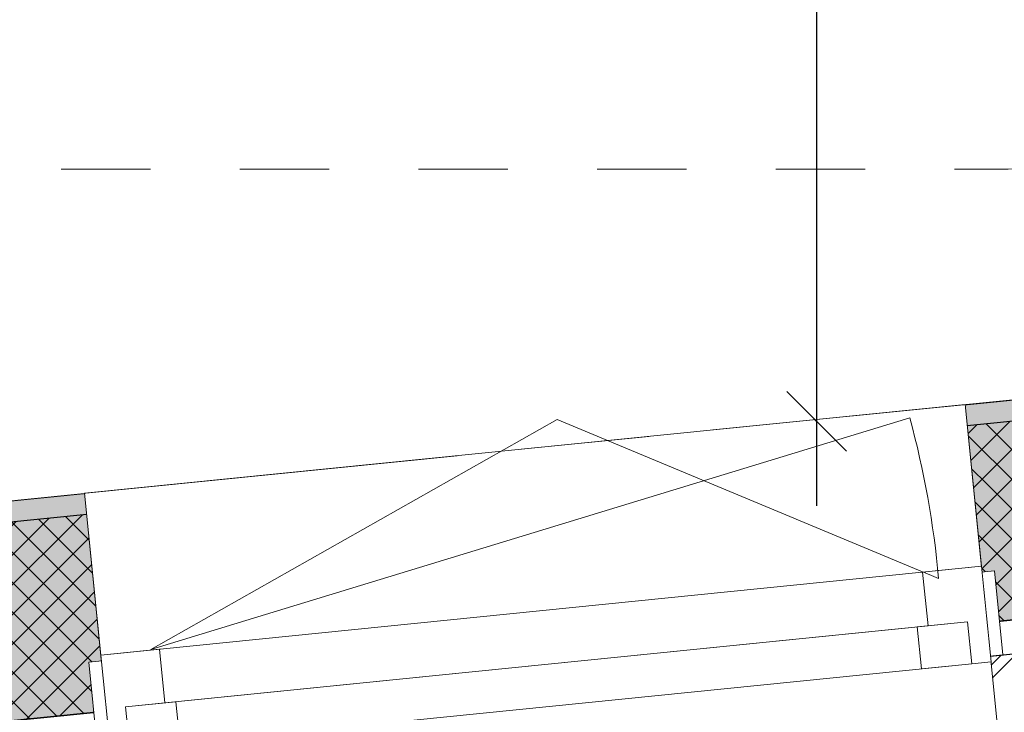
# Model space of a CAD drawing. Header units: millimetres. Extents: x -35957 to 57255, y -28270 to 35843.
# Tile 42 of 207: x 6743 to 7911, y -12792 to -11970. Entities that reach past the tile are written whole.
import ezdxf

# ---------------------------------------------------------------- set-up
doc = ezdxf.new("R2010")
doc.units = ezdxf.units.MM
doc.header["$LTSCALE"] = 100
doc.header["$PDMODE"] = 1
doc.header["$PDSIZE"] = -2
doc.linetypes.add('[LS] ISO-08 Long Dashed Short Dashed', pattern=[9.143999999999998, 6.095999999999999, -0.7620000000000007, 1.524, -0.7619999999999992])
doc.linetypes.add('[LS] Type-1', pattern=[2.12, 1.06, -1.06])
doc.layers.get('0').update_dxf_attribs({"lineweight": 5})
for name, color, linetype, lineweight in [('- 21_buitenkozijn', 7, 'Continuous', 5), ('- 28_metselwerk', 7, 'Continuous', 18), ('- 32 kozijnen binnen', 7, 'Continuous', 9), ('5', 7, 'Continuous', 18), ('A-GLAZ-____-MCUT', 7, 'Continuous', 13), ('A-GLAZ-____-OTLN', 7, 'Continuous', 9), ('Geen', 7, 'Continuous', 9), ('GO m2', 7, 'Continuous', 13), ('Maatlijnen', 7, 'Continuous', 9), ('none', 7, 'Continuous', 13)]:
    doc.layers.add(name, color=color, linetype=linetype, lineweight=lineweight)
doc.layers.add('Constructie _ STAAL', color=6, linetype='Continuous', lineweight=5, true_color=0xff00ff)
doc.layers.add('Maatlijnen BOUWBESLUIT', color=5, linetype='Continuous', lineweight=9, true_color=0x0000ff)
doc.styles.add('Arial', font='Arial.ttf')
doc.styles.add('Century Gothic', font='Century-Gothic_9791.ttf')
doc.dimstyles.new('Arch', dxfattribs={"dimtxt": 151.5842013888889, "dimasz": 224.482421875, "dimexe": 317.5, "dimexo": 158.75, "dimgap": 158.75, "dimtad": 1, "dimdec": 4, "dimtxsty": 'Century Gothic', "dimblk": 'VW_SLASH-2', "dimblk1": 'VW_SLASH-2', "dimblk2": 'VW_SLASH-2', "dimcen": 0, "dimdle": 158.75, "dimazin": 0, "dimtfac": 1, "dimtdec": 4, "dimtix": 1, "dimtmove": 0, "dimatfit": 0, "dimldrblk": 'VW_FILLEDARROW', "dimfxl": 1, "dimfrac": 2, "dimtolj": 1, "dimarcsym": 0})
doc.dimstyles.new('Arch_PUUUR', dxfattribs={"dimtxt": 151.5842013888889, "dimasz": 70.693359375, "dimexe": 99.99999999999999, "dimexo": 159, "dimgap": 99.99999999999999, "dimtad": 1, "dimdec": 4, "dimtxsty": 'Century Gothic', "dimblk": 'VW_SLASH', "dimblk1": 'VW_SLASH', "dimblk2": 'VW_SLASH', "dimcen": 0, "dimdle": 99.99999999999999, "dimazin": 0, "dimtfac": 0.8, "dimtdec": 4, "dimtix": 1, "dimtmove": 0, "dimatfit": 0, "dimldrblk": 'VW_SLASH-1', "dimfxl": 1, "dimfrac": 2, "dimtolj": 1, "dimarcsym": 0})

# ---------------------------------------------------------------- blocks, each defined once
blk = doc.blocks.new('Groep-11')
at = {"color": 255, "linetype": 'Continuous', "lineweight": 18, "transparency": 33554687}
blk.add_wipeout([(11530.867597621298, -9667.798279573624), (11530.867597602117, -9671.543020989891), (11527.141274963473, -9823.494707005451), (11515.971265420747, -9975.081089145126), (11497.384422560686, -10125.937741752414), (11471.425430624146, -10275.70199349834), (11438.156697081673, -10424.013799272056), (11397.658202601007, -10570.51660575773), (11350.027308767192, -10714.858208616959), (11295.378524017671, -10856.691599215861), (11233.843228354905, -10995.67579886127), (11165.569357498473, -11131.476678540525), (11090.721047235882, -11263.767762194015), (11009.478238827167, -11392.231011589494), (10922.036246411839, -11516.557590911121), (10828.605287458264, -11636.448609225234), (10729.409977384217, -11751.615839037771), (10624.688789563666, -11861.782409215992), (10514.693482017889, -11966.68347060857), (10399.688492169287, -12066.066832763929), (10279.950301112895, -12159.693570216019), (10155.766768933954, -12247.338596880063), (10027.436442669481, -12328.791207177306), (9895.267838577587, -12403.85558258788), (9759.578700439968, -12472.351262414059), (9620.695235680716, -12534.113577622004), (9478.951331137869, -12588.994046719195), (9334.687750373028, -12636.860732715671), (9188.251314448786, -12677.598560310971), (9039.994068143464, -12711.109592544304), (8890.272433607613, -12737.313266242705), (8739.446353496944, -12756.146585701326), (8587.878425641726, -12767.564274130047), (8435.933031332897, -12771.538882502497), (1200.3792662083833, -13501.09986538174), (1200.3792662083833, -13400.59281629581), (8430.822789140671, -12671.547099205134), (8435.769630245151, -12671.539016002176), (8582.81356022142, -12667.692620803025), (8729.492200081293, -12656.643244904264), (8875.452922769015, -12638.417451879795), (9020.344827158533, -12613.059057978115), (9163.819581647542, -12580.629026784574), (9305.532261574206, -12541.205322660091), (9445.142178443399, -12494.88272330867), (9582.313698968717, -12441.772591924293), (9716.717051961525, -12382.002609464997), (9848.029121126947, -12315.716467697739), (9975.934221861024, -12243.073523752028), (10100.124860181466, -12164.24841701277), (10220.302471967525, -12079.430649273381), (10336.17814073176, -11988.82412915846), (10447.473292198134, -11892.646681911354), (10553.920364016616, -11791.129525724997), (10655.263449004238, -11684.516715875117), (10751.258910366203, -11573.06455799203), (10841.675967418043, -11457.040991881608), (10926.297250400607, -11336.724947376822), (11004.919323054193, -11212.40567376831), (11077.353171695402, -11084.382044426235), (11143.424659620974, -10952.96183828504), (11202.974945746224, -10818.460999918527), (11255.860866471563, -10681.202879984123), (11301.955279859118, -10541.517457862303), (11341.14737129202, -10399.740548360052), (11373.342919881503, -10256.212994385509), (11398.46452498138, -10111.279847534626), (11416.45179226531, -9965.289538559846), (11427.261478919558, -9818.593039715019), (11430.867597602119, -9671.543020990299), (9930.870935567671, 10328.412470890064), (9930.864339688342, 10332.06683627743), (9928.283864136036, 10430.085014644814), (9920.902487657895, 10527.858924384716), (9908.737951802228, 10625.153560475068), (9891.819494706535, 10721.73506985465), (9870.187780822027, 10817.371313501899), (9843.894803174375, 10911.832424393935), (9813.003758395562, 11004.891360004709), (9777.588894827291, 11096.324448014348), (9737.735334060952, 11185.911923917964), (9693.53886634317, 11273.43845924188), (9645.1057203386, 11358.693679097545), (9592.552307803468, 11441.472667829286), (9536.004943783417, 11521.576461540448), (9475.599543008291, 11598.8125263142), (9411.481293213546, 11672.995220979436), (9343.80430617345, 11743.946243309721), (9272.731247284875, 11811.495058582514), (9198.43294459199, 11875.479309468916), (9121.087978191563, 11935.745206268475), (9040.88225100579, 11992.147896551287), (8958.008541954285, 12044.551813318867), (8872.666042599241, 12092.831000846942), (8785.059878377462, 12136.869417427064), (8695.400615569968, 12176.56121427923), (8603.903755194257, 12211.810989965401), (8510.78921503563, 12242.534019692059), (8416.280801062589, 12268.656458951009), (8320.605669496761, 12290.11552100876), (8223.993780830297, 12306.859627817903), (8126.677347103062, 12318.84853398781), (8028.8902737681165, 12326.053423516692), (7930.867597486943, 12328.456979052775), (1200.3792662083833, 12328.456979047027), (1200.3792662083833, 12428.456979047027), (7930.867597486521, 12428.456979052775), (8033.791407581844, 12425.933245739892), (8136.46783458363, 12418.368111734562), (8238.650089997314, 12405.77976025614), (8340.09257309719, 12388.19844810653), (8440.5514612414, 12365.666432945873), (8539.785295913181, 12338.237871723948), (8637.555563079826, 12305.978690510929), (8733.62726647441, 12268.966426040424), (8827.769492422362, 12227.2900393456), (8919.75596485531, 12181.049701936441), (9009.365589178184, 12130.35655503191), (9096.382983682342, 12075.332442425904), (9180.598997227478, 12016.109617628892), (9261.811211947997, 11952.830425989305), (9339.824429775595, 11885.646962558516), (9414.451141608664, 11814.720706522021), (9485.511978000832, 11740.222133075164), (9552.836140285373, 11662.330303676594), (9616.26181109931, 11581.23243566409), (9675.636543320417, 11497.12345226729), (9730.817626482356, 11410.205514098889), (9781.672429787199, 11320.687533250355), (9828.07872089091, 11228.784671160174), (9869.924959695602, 11134.717821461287), (9907.11056644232, 11038.713079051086), (9939.546163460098, 10941.00119665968), (9967.153789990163, 10841.817030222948), (9989.867089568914, 10741.398974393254), (10007.631469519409, 10639.988389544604), (10020.404232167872, 10537.829021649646), (10028.154677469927, 10435.16641642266), (10030.864176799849, 10332.247329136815)], dxfattribs=at).dxf.layer = '- 28_metselwerk'
at = {"layer": '- 28_metselwerk', "linetype": 'Continuous', "lineweight": 9, "transparency": 33554687}
h = blk.add_hatch(dxfattribs=at)
h.set_pattern_fill('metselwerk', style=0, pattern_type=2)
h.set_pattern_definition([(45, (66410.58811447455, 23488.48869305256), (-63.63961030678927, 63.63961030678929), []), (45, (66387.47481728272, 23481.76536758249), (-63.63961030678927, 63.63961030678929), [])])
edge = h.paths.add_edge_path()
edge.add_arc((-4569.132402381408, 10328.45697898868), 2100.000000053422, 90.00000000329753, 179.8083648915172)
edge.add_line((-6669.120656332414, 10335.48075946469), (-9171.523896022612, -11126.87979634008))
edge.add_line((-9171.523896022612, -11126.87979634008), (-9171.523895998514, -11133.81935285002))
edge.add_arc((-6071.523896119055, -11133.81935293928), 3099.999999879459, 179.9999999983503, 270.0000000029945)
edge.add_line((-6071.52389595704, -14233.81935281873), (-6066.499542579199, -14233.81935283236))
edge.add_line((-6066.499542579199, -14233.81935283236), (8435.933031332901, -12771.53888250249))
edge.add_arc((8430.867597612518, -9671.543021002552), 3099.999999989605, 270.0936219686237, 360.000000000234)
edge.add_line((11530.86759760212, -9671.54302098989), (11530.8675976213, -9667.798279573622))
edge.add_line((11530.8675976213, -9667.798279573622), (10030.86417679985, 10332.24732913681))
edge.add_arc((7930.86759749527, 10328.45697908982), 2099.999999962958, 0.1034148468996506, 90.00000000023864)
edge.add_line((7930.867597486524, 12428.45697905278), (-4569.132402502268, 12428.4569790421))
edge = h.paths.add_edge_path()
edge.add_arc((-6071.523896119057, -11133.81935293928), 2999.999999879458, 179.9999999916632, 269.9999160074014)
edge.add_line((-6071.528293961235, -14133.81935281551), (8430.822789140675, -12671.54709920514))
edge.add_line((8430.822789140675, -12671.54709920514), (8435.769630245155, -12671.53901600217))
edge.add_arc((8430.867597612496, -9671.54302100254), 2999.999999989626, 270.0936219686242, 360.0000000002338)
edge.add_line((11430.86759760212, -9671.543020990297), (9930.870935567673, 10328.41247089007))
edge.add_line((9930.870935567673, 10328.41247089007), (9930.864339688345, 10332.06683627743))
edge.add_arc((7930.867597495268, 10328.45697908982), 1999.999999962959, 0.1034148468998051, 90.00000000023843)
edge.add_line((7930.867597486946, 12328.45697905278), (-4569.13240250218, 12328.4569790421))
edge.add_arc((-4569.132402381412, 10328.45697898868), 2000.000000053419, 90.00000000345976, 179.8083648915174)
edge.add_line((-6569.121215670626, 10335.14629372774), (-6569.140087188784, 10329.50403787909))
edge.add_line((-6569.140087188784, 10329.50403787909), (-9071.523896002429, -11132.68986513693))
edge.add_line((-9071.523896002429, -11132.68986513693), (-9071.523895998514, -11133.81935250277))
at = {"layer": '- 28_metselwerk', "color": 7, "linetype": 'Continuous', "lineweight": 18, "transparency": 33554687, "flags": 128}
blk.add_lwpolyline([(-9071.523895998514, -11133.81935250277, 0.4142131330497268), (-6071.528293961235, -14133.81935281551), (8430.822789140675, -12671.54709920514), (8435.769630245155, -12671.53901600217, 0.4137350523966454), (11430.86759760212, -9671.543020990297), (9930.870935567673, 10328.41247089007), (9930.864339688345, 10332.06683627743, 0.413685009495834), (7930.867597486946, 12328.45697905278), (-4569.13240250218, 12328.4569790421, 0.4132342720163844), (-6569.121215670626, 10335.14629372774), (-6569.140087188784, 10329.50403787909), (-9071.523896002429, -11132.68986513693)], format="xyb", close=True, dxfattribs=at)
at = {"color": 255, "linetype": 'Continuous', "lineweight": 25, "transparency": 33554687}
blk.add_wipeout([(11430.86759760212, -9671.543020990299), (11427.26147891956, -9818.593039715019), (11416.451792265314, -9965.289538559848), (11398.464524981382, -10111.279847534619), (11373.342919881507, -10256.212994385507), (11341.147371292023, -10399.74054836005), (11301.955279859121, -10541.517457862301), (11255.860866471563, -10681.20287998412), (11202.974945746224, -10818.460999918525), (11143.424659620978, -10952.961838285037), (11077.353171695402, -11084.382044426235), (11004.919323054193, -11212.405673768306), (10926.297250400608, -11336.724947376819), (10841.675967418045, -11457.04099188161), (10751.258910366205, -11573.06455799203), (10655.26344900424, -11684.516715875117), (10553.92036401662, -11791.129525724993), (10447.473292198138, -11892.64668191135), (10336.178140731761, -11988.82412915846), (10220.302471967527, -12079.43064927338), (10100.124860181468, -12164.248417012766), (9975.934221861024, -12243.07352375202), (9848.029121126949, -12315.716467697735), (9716.717051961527, -12382.002609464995), (9582.31369896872, -12441.772591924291), (9445.1421784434, -12494.882723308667), (9305.532261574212, -12541.20532266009), (9163.819581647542, -12580.629026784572), (9020.344827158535, -12613.059057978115), (8875.452922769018, -12638.417451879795), (8729.492200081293, -12656.643244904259), (8582.81356022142, -12667.692620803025), (8435.769630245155, -12671.53901600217), (8430.822789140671, -12671.547099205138), (1200.298397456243, -13400.600970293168), (1200.298397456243, -13360.398150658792), (8428.778692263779, -12631.550385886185), (8435.704269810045, -12631.539069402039), (8580.74102150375, -12627.746321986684), (8725.417697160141, -12616.851194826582), (8869.386706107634, -12598.879863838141), (9012.30215786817, -12573.875505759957), (9153.820693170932, -12541.898194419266), (9293.60230888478, -12503.024756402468), (9431.311174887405, -12457.34858647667), (9566.61644090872, -12404.979423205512), (9699.193031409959, -12346.043085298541), (9828.722426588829, -12280.68116932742), (9954.893427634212, -12209.05070953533), (10077.402904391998, -12131.323800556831), (10195.956523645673, -12047.687183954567), (10310.269456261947, -11958.3417995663), (10420.067061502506, -11863.502302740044), (10525.085546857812, -11763.39654861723), (10625.07260181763, -11658.265044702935), (10719.7880040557, -11548.36037303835), (10809.004196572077, -11433.946583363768), (10892.50683440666, -11315.298558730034), (10970.095299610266, -11192.701355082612), (11041.58318323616, -11066.449516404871), (11106.798733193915, -10936.846367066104), (11165.585266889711, -10804.203283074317), (11217.80154766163, -10668.838943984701), (11263.322124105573, -10531.078567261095), (11302.037631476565, -10391.25312692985), (11333.855054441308, -10249.698558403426), (11358.697950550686, -10106.754951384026), (11376.506633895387, -9962.76573278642), (11387.238318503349, -9818.076841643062), (11390.867221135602, -9673.035897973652), (9890.873639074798, 10326.878527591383), (9890.864404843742, 10331.994639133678), (9888.335538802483, 10428.052453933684), (9881.101789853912, 10523.870885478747), (9869.180544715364, 10619.219628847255), (9852.600456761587, 10713.869508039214), (9831.401377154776, 10807.593026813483), (9805.634259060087, 10900.164915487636), (9775.361035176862, 10991.362672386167), (9740.65446887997, 11080.967098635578), (9701.597979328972, 11168.762825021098), (9658.285440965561, 11254.538829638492), (9610.820957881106, 11338.088945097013), (9559.318613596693, 11419.212354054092), (9503.902196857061, 11497.714071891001), (9444.70490409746, 11573.405415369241), (9381.869019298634, 11646.104456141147), (9315.545571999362, 11715.636458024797), (9245.893974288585, 11781.834296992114), (9173.081637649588, 11844.538862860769), (9097.283570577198, 11903.599441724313), (9018.681957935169, 11958.874078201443), (8937.465723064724, 12010.229916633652), (8853.830073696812, 12057.543520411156), (8767.976032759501, 12100.70116865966), (8680.10995520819, 12139.599129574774), (8590.443032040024, 12174.143909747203), (8499.190782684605, 12204.252478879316), (8406.57253699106, 12229.85246935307), (8312.810908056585, 12250.882350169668), (8218.131257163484, 12267.291574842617), (8122.761152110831, 12279.040702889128), (8026.929820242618, 12286.101494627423), (7930.867597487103, 12288.456979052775), (1200.298397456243, 12288.456979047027), (1200.298397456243, 12328.456979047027), (7930.867597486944, 12328.456979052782), (8028.890273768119, 12326.053423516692), (8126.677347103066, 12318.848533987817), (8223.993780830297, 12306.85962781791), (8320.605669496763, 12290.11552100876), (8416.280801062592, 12268.656458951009), (8510.789215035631, 12242.534019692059), (8603.903755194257, 12211.810989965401), (8695.400615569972, 12176.561214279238), (8785.059878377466, 12136.869417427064), (8872.666042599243, 12092.831000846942), (8958.008541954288, 12044.551813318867), (9040.88225100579, 11992.147896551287), (9121.087978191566, 11935.745206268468), (9198.43294459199, 11875.479309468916), (9272.731247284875, 11811.495058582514), (9343.804306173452, 11743.946243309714), (9411.481293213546, 11672.995220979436), (9475.599543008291, 11598.8125263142), (9536.004943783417, 11521.576461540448), (9592.552307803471, 11441.472667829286), (9645.1057203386, 11358.693679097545), (9693.538866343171, 11273.438459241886), (9737.735334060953, 11185.91192391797), (9777.588894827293, 11096.324448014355), (9813.003758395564, 11004.891360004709), (9843.894803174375, 10911.832424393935), (9870.18778082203, 10817.371313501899), (9891.819494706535, 10721.73506985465), (9908.737951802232, 10625.153560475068), (9920.902487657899, 10527.858924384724), (9928.283864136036, 10430.085014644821), (9930.864339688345, 10332.06683627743), (9930.87093556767, 10328.412470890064)], dxfattribs=at).dxf.layer = 'none'
at = {"layer": 'none', "linetype": 'Continuous', "lineweight": 0, "true_color": 0xffffcc, "transparency": 33554687}
h = blk.add_hatch(color=7, dxfattribs=at)
edge = h.paths.add_edge_path()
edge.add_line((-6529.121439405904, 10335.01250743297), (-6529.147859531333, 10327.11334924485))
edge.add_line((-6529.147859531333, 10327.11334924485), (-9031.523655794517, -11135.01183253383))
edge.add_arc((-6071.523896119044, -11133.81935293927), 2959.999999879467, 180.0230824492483, 269.961109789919)
edge.add_line((-6073.533032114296, -14093.81867095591), (8428.778692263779, -12631.55038588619))
edge.add_line((8428.778692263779, -12631.55038588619), (8435.704269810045, -12631.53906940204))
edge.add_arc((8430.86759761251, -9671.543021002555), 2959.999999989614, 270.0936219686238, 359.9711028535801)
edge.add_line((11390.86722113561, -9673.035897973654), (9890.873639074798, 10326.87852759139))
edge.add_line((9890.873639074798, 10326.87852759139), (9890.864404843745, 10331.99463913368))
edge.add_arc((7930.867597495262, 10328.45697908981), 1959.999999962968, 0.1034148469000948, 90.00000000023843)
edge.add_line((7930.867597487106, 12288.45697905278), (-4569.132402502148, 12288.4569790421))
edge.add_arc((-4569.132402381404, 10328.45697898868), 1960.000000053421, 90.00000000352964, 179.8083648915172)
edge = h.paths.add_edge_path()
edge.add_arc((-6071.523896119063, -11133.81935293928), 2724.999999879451, 180.3052264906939, 269.716111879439)
edge.add_line((-6085.025622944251, -13858.785903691), (8416.769623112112, -12396.56969513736))
edge.add_line((8416.769623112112, -12396.56969513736), (8435.32027725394, -12396.53938312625))
edge.add_arc((8430.867597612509, -9671.543021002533), 2724.999999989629, 270.0936219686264, 359.788669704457)
edge.add_line((11155.84906167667, -9681.593914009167), (9655.889522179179, 10317.86661071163))
edge.add_line((9655.889522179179, 10317.86661071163), (9655.864787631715, 10331.57048091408))
edge.add_arc((7930.867597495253, 10328.45697908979), 1724.999999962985, 0.1034148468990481, 90.00000000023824)
edge.add_line((7930.867597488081, 12053.45697905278), (-4569.132402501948, 12053.4569790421))
edge.add_arc((-4569.13240238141, 10328.45697898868), 1725.000000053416, 90.00000000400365, 179.8083648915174)
edge.add_line((-6294.122753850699, 10334.22651295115), (-6294.193522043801, 10313.06805351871))
edge.add_line((-6294.193522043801, 10313.06805351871), (-8796.485229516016, -11148.33592397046))
edge.add_line((-8796.485229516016, -11148.33592397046), (-8796.485229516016, -11148.33592397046))
at = {"layer": 'none', "linetype": 'Continuous', "lineweight": 5, "true_color": 0x777777, "transparency": 33554687}
h = blk.add_hatch(dxfattribs=at)
h.set_pattern_fill('#isolatie-persing', color=8, style=0, pattern_type=2)
h.set_pattern_definition([(45, (1.433159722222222, 1.322916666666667), (-17.67766952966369, 17.67766952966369), []), (135, (-2.866319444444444, 2.866319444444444), (-17.67766952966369, -17.67766952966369), [])])
edge = h.paths.add_edge_path()
edge.add_line((-6529.121439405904, 10335.01250743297), (-6529.147859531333, 10327.11334924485))
edge.add_line((-6529.147859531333, 10327.11334924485), (-9031.523655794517, -11135.01183253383))
edge.add_arc((-6071.523896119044, -11133.81935293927), 2959.999999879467, 180.0230824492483, 269.961109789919)
edge.add_line((-6073.533032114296, -14093.81867095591), (8428.778692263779, -12631.55038588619))
edge.add_line((8428.778692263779, -12631.55038588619), (8435.704269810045, -12631.53906940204))
edge.add_arc((8430.86759761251, -9671.543021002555), 2959.999999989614, 270.0936219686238, 359.9711028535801)
edge.add_line((11390.86722113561, -9673.035897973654), (9890.873639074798, 10326.87852759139))
edge.add_line((9890.873639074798, 10326.87852759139), (9890.864404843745, 10331.99463913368))
edge.add_arc((7930.867597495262, 10328.45697908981), 1959.999999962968, 0.1034148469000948, 90.00000000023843)
edge.add_line((7930.867597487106, 12288.45697905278), (-4569.132402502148, 12288.4569790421))
edge.add_arc((-4569.132402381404, 10328.45697898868), 1960.000000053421, 90.00000000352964, 179.8083648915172)
edge = h.paths.add_edge_path()
edge.add_arc((-6071.523896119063, -11133.81935293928), 2724.999999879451, 180.3052264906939, 269.716111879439)
edge.add_line((-6085.025622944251, -13858.785903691), (8416.769623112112, -12396.56969513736))
edge.add_line((8416.769623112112, -12396.56969513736), (8435.32027725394, -12396.53938312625))
edge.add_arc((8430.867597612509, -9671.543021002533), 2724.999999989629, 270.0936219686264, 359.788669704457)
edge.add_line((11155.84906167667, -9681.593914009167), (9655.889522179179, 10317.86661071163))
edge.add_line((9655.889522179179, 10317.86661071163), (9655.864787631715, 10331.57048091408))
edge.add_arc((7930.867597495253, 10328.45697908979), 1724.999999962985, 0.1034148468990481, 90.00000000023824)
edge.add_line((7930.867597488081, 12053.45697905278), (-4569.132402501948, 12053.4569790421))
edge.add_arc((-4569.13240238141, 10328.45697898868), 1725.000000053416, 90.00000000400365, 179.8083648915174)
edge.add_line((-6294.122753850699, 10334.22651295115), (-6294.193522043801, 10313.06805351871))
edge.add_line((-6294.193522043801, 10313.06805351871), (-8796.485229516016, -11148.33592397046))
edge.add_line((-8796.485229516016, -11148.33592397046), (-8796.485229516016, -11148.33592397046))
at = {"layer": 'none', "linetype": 'Continuous', "lineweight": 0, "true_color": 0xbbbbbb, "transparency": 33554687}
h = blk.add_hatch(color=9, dxfattribs=at)
edge = h.paths.add_edge_path()
edge.add_line((-6294.122753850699, 10334.22651295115), (-6294.193522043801, 10313.06805351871))
edge.add_line((-6294.193522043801, 10313.06805351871), (-8796.485229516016, -11148.33592397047))
edge.add_arc((-6071.523896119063, -11133.81935293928), 2724.999999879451, 180.3052264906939, 269.716111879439)
edge.add_line((-6085.025622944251, -13858.785903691), (8416.769623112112, -12396.56969513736))
edge.add_line((8416.769623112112, -12396.56969513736), (8435.32027725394, -12396.53938312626))
edge.add_arc((8430.867597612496, -9671.543021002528), 2724.999999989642, 270.0936219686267, 359.7886697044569)
edge.add_line((11155.84906167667, -9681.593914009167), (9655.889522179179, 10317.86661071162))
edge.add_line((9655.889522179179, 10317.86661071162), (9655.864787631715, 10331.57048091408))
edge.add_arc((7930.86759749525, 10328.45697908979), 1724.999999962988, 0.1034148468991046, 90.00000000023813)
edge.add_line((7930.867597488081, 12053.45697905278), (-4569.132402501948, 12053.4569790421))
edge.add_arc((-4569.13240238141, 10328.45697898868), 1725.000000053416, 90.00000000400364, 179.8083648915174)
edge = h.paths.add_edge_path()
edge.add_arc((-6071.523896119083, -11133.8193529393), 2699.999999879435, 180.3373939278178, 269.6881800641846, ccw=False)
edge.add_line((-8771.477083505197, -11149.71857532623), (-6269.198379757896, 10311.57387312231))
edge.add_line((-6269.198379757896, 10311.57387312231), (-6269.122893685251, 10334.14289651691))
edge.add_arc((-4569.1324023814, 10328.45697898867), 1700.000000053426, 90.0000000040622, 179.8083648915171, ccw=False)
edge.add_line((-4569.132402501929, 12028.4569790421), (7930.867597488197, 12028.45697905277))
edge.add_arc((7930.867597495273, 10328.45697908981), 1699.999999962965, 0.10341484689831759, 90.00000000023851, ccw=False)
edge.add_line((9630.864828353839, 10331.52535769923), (9630.891211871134, 10316.90789614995))
edge.add_line((9630.891211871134, 10316.90789614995), (11130.84543884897, -9682.481794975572))
edge.add_arc((8430.867597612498, -9671.543021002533), 2699.999999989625, 270.09362196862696, 359.7678713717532, ccw=False)
edge.add_line((8435.279426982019, -12371.53941650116), (8415.492062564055, -12371.57174931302))
edge.add_line((8415.492062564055, -12371.57174931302), (-6086.217991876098, -13833.77936799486))
at = {"layer": 'none', "color": 7, "linetype": 'Continuous', "lineweight": 25, "transparency": 33554687, "flags": 128}
for points in [[(-6569.121215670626, 10335.14629372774), (-6569.140087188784, 10329.50403787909), (-9071.523896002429, -11132.68986513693), (-9071.523895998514, -11133.81935250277, 0.4142131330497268), (-6071.528293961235, -14133.81935281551), (8430.822789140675, -12671.54709920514), (8435.769630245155, -12671.53901600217, 0.4137350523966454), (11430.86759760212, -9671.543020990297), (9930.870935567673, 10328.41247089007), (9930.864339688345, 10332.06683627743, 0.413685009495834), (7930.867597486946, 12328.45697905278), (-4569.13240250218, 12328.4569790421, 0.4132342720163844)], [(-9031.523655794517, -11135.01183253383), (-6529.147859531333, 10327.11334924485), (-6529.121439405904, 10335.01250743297, -0.4132342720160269), (-4569.132402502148, 12288.4569790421), (7930.867597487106, 12288.45697905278, -0.4136850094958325), (9890.864404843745, 10331.99463913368), (9890.873639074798, 10326.87852759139), (11390.86722113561, -9673.035897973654, -0.4135873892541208), (8435.704269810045, -12631.53906940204), (8428.778692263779, -12631.55038588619), (-6073.533032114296, -14093.81867095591, -0.4138967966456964)], [(-6529.121439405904, 10335.01250743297), (-6529.147859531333, 10327.11334924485), (-9031.523655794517, -11135.01183253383, 0.4138967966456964), (-6073.533032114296, -14093.81867095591), (8428.778692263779, -12631.55038588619), (8435.704269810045, -12631.53906940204, 0.4135873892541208), (11390.86722113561, -9673.035897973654), (9890.873639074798, 10326.87852759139), (9890.864404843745, 10331.99463913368, 0.4136850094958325), (7930.867597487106, 12288.45697905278), (-4569.132402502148, 12288.4569790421, 0.4132342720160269)], [(-8796.485229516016, -11148.33592397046, 0.4112052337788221), (-6085.025622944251, -13858.785903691), (8416.769623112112, -12396.56969513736), (8435.32027725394, -12396.53938312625, 0.4126555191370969), (11155.84906167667, -9681.593914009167), (9655.889522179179, 10317.86661071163), (9655.864787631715, 10331.57048091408, 0.4136850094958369), (7930.867597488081, 12053.45697905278), (-4569.132402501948, 12053.4569790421, 0.4132342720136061), (-6294.122753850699, 10334.22651295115), (-6294.193522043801, 10313.06805351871), (-8796.485229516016, -11148.33592397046)], [(-6294.122753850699, 10334.22651295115), (-6294.193522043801, 10313.06805351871), (-8796.485229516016, -11148.33592397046, 0.4112052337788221), (-6085.025622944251, -13858.785903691), (8416.769623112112, -12396.56969513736), (8435.32027725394, -12396.53938312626, 0.412655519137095), (11155.84906167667, -9681.593914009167), (9655.889522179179, 10317.86661071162), (9655.864787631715, 10331.57048091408, 0.4136850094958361), (7930.867597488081, 12053.45697905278), (-4569.132402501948, 12053.4569790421, 0.4132342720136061)], [(-6086.217991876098, -13833.77936799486, -0.4108986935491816), (-8771.477083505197, -11149.71857532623), (-6269.198379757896, 10311.57387312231), (-6269.122893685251, 10334.14289651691, -0.4132342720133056), (-4569.132402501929, 12028.4569790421), (7930.867597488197, 12028.45697905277, -0.413685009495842), (9630.864828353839, 10331.52535769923), (9630.891211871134, 10316.90789614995), (11130.84543884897, -9682.481794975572, -0.4125493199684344), (8435.279426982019, -12371.53941650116), (8415.492062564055, -12371.57174931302)]]:
    blk.add_lwpolyline(points, format="xyb", close=True, dxfattribs=at)
at = {"color": 255, "linetype": 'Continuous', "lineweight": 25, "transparency": 33554687}
blk.add_wipeout([(11130.845438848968, -9682.481794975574), (11127.081893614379, -9814.471219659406), (11116.86985721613, -9946.11880533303), (11100.233753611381, -10077.109692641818), (11077.213371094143, -10207.130592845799), (11047.86376713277, -10335.8705371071), (11012.255136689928, -10463.021620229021), (10970.472644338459, -10588.279737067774), (10922.616220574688, -10711.34530985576), (10868.800322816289, -10831.924004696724), (10809.153661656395, -10949.7274355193), (10743.818893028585, -11064.473853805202), (10672.952277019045, -11175.888822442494), (10596.723304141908, -11283.705872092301), (10515.314289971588, -11387.66713849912), (10428.919939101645, -11487.52397922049), (10337.746879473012, -11583.037568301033), (10242.013168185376, -11673.979467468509), (10141.947769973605, -11760.132172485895), (10037.790009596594, -11841.289633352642), (9929.788999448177, -11917.257747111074), (9818.20304375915, -11987.854822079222), (9703.299020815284, -12052.9120123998), (9585.35174466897, -12112.273721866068), (9464.643307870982, -12165.797976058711), (9341.462406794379, -12213.35676190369), (9216.10365116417, -12254.836333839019), (9088.8668594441, -12290.13748585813), (8960.05634176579, -12319.175788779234), (8829.980172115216, -12341.88179217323), (8698.949451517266, -12358.201190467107), (8567.277563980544, -12368.094952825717), (8435.279426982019, -12371.539416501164), (8415.492062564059, -12371.571749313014), (199.46503116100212, -13199.993864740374), (199.46503116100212, -2300.7500345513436), (1498.0415423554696, -2300.7500345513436), (1498.0375632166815, 5959.85882332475), (199.46503116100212, 5959.858823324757), (199.46503116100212, 12028.456979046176), (7930.867597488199, 12028.456979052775), (8014.186872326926, 12026.413956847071), (8097.305884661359, 12020.289800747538), (8180.024853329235, 12010.099230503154), (8262.144958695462, 11995.866739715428), (8343.468820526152, 11977.626536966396), (8423.800972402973, 11955.422463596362), (8502.94833153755, 11929.307888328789), (8580.720662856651, 11899.34557899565), (8656.931036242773, 11865.607551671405), (8731.39627583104, 11828.174897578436), (8803.93740028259, 11787.137588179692), (8874.380052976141, 11742.594258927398), (8942.554921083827, 11694.65197218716), (9008.298142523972, 11643.425959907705), (9071.451699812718, 11589.039346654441), (9131.863799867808, 11531.62285367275), (9189.389238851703, 11471.314484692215), (9243.88975117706, 11408.259194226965), (9295.23434183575, 11342.608539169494), (9343.299601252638, 11274.520314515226), (9387.970001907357, 11204.158174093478), (9429.1381760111, 11131.6912372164), (9466.705173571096, 11057.293682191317), (9500.580700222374, 10981.144327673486), (9530.683334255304, 10903.42620286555), (9556.94072231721, 10824.326107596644), (9579.28975331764, 10744.034163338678), (9597.676710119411, 10662.743356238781), (9612.057398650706, 10580.649073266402), (9622.397254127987, 10497.948632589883), (9628.671424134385, 10414.840809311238), (9630.86482835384, 10331.525357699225), (9630.891211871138, 10316.90789614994)], dxfattribs=at).dxf.layer = 'none'
at = {"layer": 'none', "color": 7, "linetype": 'Continuous', "lineweight": 25, "transparency": 33554687, "flags": 128}
blk.add_lwpolyline([(-6269.122893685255, 10334.14289651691), (-6269.198379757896, 10311.57387312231), (-8771.477083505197, -11149.71857532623, 0.4108986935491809), (-6086.217991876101, -13833.77936799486), (8415.492062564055, -12371.57174931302), (8435.279426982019, -12371.53941650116, 0.4125493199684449), (11130.84543884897, -9682.481794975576), (9630.891211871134, 10316.90789614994), (9630.864828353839, 10331.52535769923, 0.4136850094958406), (7930.867597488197, 12028.45697905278), (-4569.132402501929, 12028.4569790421, 0.4132342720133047)], format="xyb", close=True, dxfattribs=at)
blk = doc.blocks.new('Groep-94')
at = {"layer": 'none', "color": 7, "linetype": '[LS] Type-1', "lineweight": 5, "transparency": 33554687, "flags": 128}
blk.add_lwpolyline([(-4611.768515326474, -12147.76141063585, -0.4138929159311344), (-6711.767256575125, -10050.06065745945), (-7211.768515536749, 11949.95883186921), (-7211.768515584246, 11952.2303873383, -0.4142135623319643), (-4111.768515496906, 15052.23038734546), (-4107.774927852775, 15052.23038727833), (8392.257755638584, 14052.23597475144, -0.4138332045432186), (11488.23148450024, 10952.2385893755), (11488.23148443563, 10948.67170467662), (9988.22838115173, -10051.37174374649, -0.4137101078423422), (7888.231484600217, -12147.76141063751)], format="xyb", close=True, dxfattribs=at)
blk = doc.blocks.new('VW_SLASH-2')
at = {"color": 0, "linetype": 'ByBlock', "lineweight": -2, "transparency": 16777216}
blk.add_line((0.707182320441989, 0), (-1, 0), dxfattribs=at)
at = {"color": 0, "linetype": 'Continuous', "lineweight": 20, "transparency": 16777216, "flags": 128}
blk.add_lwpolyline([(0.5000534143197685, 0.5000534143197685), (-0.5000534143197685, -0.5000534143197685)], dxfattribs=at)
blk = doc.blocks.new('*D109')
at = {"layer": 'Defpoints', "color": 0, "transparency": 33554687}
for p in [(9588.228972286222, -10050.68406122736), (5020.635039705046, -14112.09889928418), (5020.635039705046, -14831.57389928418)]:
    blk.add_point(p, dxfattribs=at)
at = {"layer": 'Maatlijnen', "color": 0, "lineweight": -2, "transparency": 33554687}
blk.add_line((9363.746550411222, -14831.57389928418), (5245.117461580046, -14831.57389928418), dxfattribs=at)
at = {"layer": 'Maatlijnen', "color": 0, "lineweight": -2, "xscale": 224.482421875, "yscale": 224.482421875, "zscale": 224.482421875, "rotation": 180}
blk.add_blockref('VW_SLASH-2', (5020.635039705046, -14831.57389928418), dxfattribs=at)
at = {"layer": 'Maatlijnen', "color": 0, "lineweight": -2, "xscale": 224.482421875, "yscale": 224.482421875, "zscale": 224.482421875}
blk.add_blockref('VW_SLASH-2', (9588.228972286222, -14831.57389928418), dxfattribs=at)
at = {"layer": 'Maatlijnen', "color": 0, "lineweight": 9, "transparency": 33554687, "insert": (7304.432005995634, -14701.96900766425), "char_height": 151.5842013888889, "attachment_point": 5, "style": 'Century Gothic'}
blk.add_mtext('\\A1;4568', dxfattribs=at)
blk = doc.blocks.new('VW_FILLEDARROW')
at = {"color": 0, "linetype": 'Continuous', "lineweight": 5, "transparency": 16777216, "flags": 128}
blk.add_lwpolyline([(-1.414364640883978, 0.3789778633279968), (0, 0), (-1.414364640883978, -0.3789778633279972)], close=True, dxfattribs=at)
blk = doc.blocks.new('Groep-122')
at = {"color": 255}
blk.add_wipeout([(-539.9997110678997, -1.1368683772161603e-13), (539.9997110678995, -1.1368683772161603e-13), (539.9991332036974, -99.99999997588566), (-540.0002889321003, -99.99999997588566)], dxfattribs=at).dxf.layer = '- 21_buitenkozijn'
at = {"layer": '- 21_buitenkozijn', "flags": 128}
blk.add_lwpolyline([(-539.9997110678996, 0), (539.9997110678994, 0), (539.9991332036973, -99.99999997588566), (-540.0002889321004, -99.99999997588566)], close=True, dxfattribs=at)
at = {"color": 255, "lineweight": 5, "transparency": 33554687}
blk.add_wipeout([(524.9995418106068, -107.0015351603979), (-525.0004581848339, -106.99846481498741), (-525.0001196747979, 7.001535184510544), (524.9998803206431, 6.998464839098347)], dxfattribs=at).dxf.layer = '- 21_buitenkozijn'
at = {"layer": '- 21_buitenkozijn', "lineweight": 5, "transparency": 33554687, "flags": 128}
blk.add_lwpolyline([(524.9995418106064, -107.0015351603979), (-525.0004581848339, -106.9984648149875), (-525.000119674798, 7.001535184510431), (524.9998803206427, 6.998464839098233)], close=True, dxfattribs=at)
at = {"color": 255, "lineweight": 5, "transparency": 33554687}
blk.add_wipeout([(-525.000119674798, 7.001535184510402), (-502.00011967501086, 7.001386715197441), (-502.00026814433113, -42.99861328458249), (-455.0002682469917, -43.00114470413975), (-455.0004582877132, -107.00114470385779), (-525.0004581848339, -106.99846481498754)], dxfattribs=at).dxf.layer = '- 21_buitenkozijn'
at = {"layer": '- 21_buitenkozijn', "lineweight": 5, "transparency": 33554687, "flags": 128}
blk.add_lwpolyline([(-525.000119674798, 7.001535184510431), (-502.0001196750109, 7.001386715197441), (-502.0002681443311, -42.99861328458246), (-455.0002682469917, -43.00114470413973), (-455.0004582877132, -107.0011447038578), (-525.0004581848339, -106.9984648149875)], close=True, dxfattribs=at)
at = {"color": 255, "lineweight": 5, "transparency": 33554687}
blk.add_wipeout([(501.9960852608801, -42.98134415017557), (-502.00011967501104, -42.97857074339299), (-501.99996262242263, 7.021429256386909), (501.9962423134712, 7.018655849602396)], dxfattribs=at).dxf.layer = '- 21_buitenkozijn'
at = {"layer": '- 21_buitenkozijn', "lineweight": 5, "transparency": 33554687, "flags": 128}
for points in [[(501.9960852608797, -42.98134415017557), (-502.0001196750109, -42.97857074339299), (-501.9999626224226, 7.021429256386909), (501.9962423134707, 7.01865584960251)], [(-502.0001196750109, 7.001386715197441), (-442.0001196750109, 7.001386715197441), (-442.0001196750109, -42.99881224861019), (-502.0001196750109, -42.99881224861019)]]:
    blk.add_lwpolyline(points, close=True, dxfattribs=at)
at = {"color": 255, "lineweight": 5, "transparency": 33554687}
blk.add_wipeout([(524.9952177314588, 7.019608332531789), (501.9952177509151, 7.018655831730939), (501.99711411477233, -42.98134413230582), (454.9971141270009, -42.98198889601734), (454.99954147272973, -106.98198884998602), (524.9995414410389, -106.98039158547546)], dxfattribs=at).dxf.layer = '- 21_buitenkozijn'
at = {"layer": '- 21_buitenkozijn', "lineweight": 5, "transparency": 33554687, "flags": 128}
for points in [[(501.9969656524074, -42.98154310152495), (441.996965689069, -42.98364057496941), (441.9952177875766, 7.016558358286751), (501.995217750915, 7.018655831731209)], [(524.9952177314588, 7.019608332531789), (501.9952177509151, 7.018655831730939), (501.9971141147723, -42.98134413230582), (454.9971141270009, -42.98198889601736), (454.9995414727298, -106.981988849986), (524.9995414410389, -106.9803915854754)]]:
    blk.add_lwpolyline(points, close=True, dxfattribs=at)
blk = doc.blocks.new('buitenkozijn1')
at = {"color": 7, "transparency": 33554687}
blk.add_blockref('Groep-122', (0, 0), dxfattribs=at)
blk = doc.blocks.new('Groep-159')
at = {"color": 7, "transparency": 33554687, "rotation": 185.7576746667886}
blk.add_blockref('buitenkozijn1', (7371.973505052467, -12778.31088669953), dxfattribs=at)
blk = doc.blocks.new('Groep-160')
at = {"color": 255, "lineweight": 9, "transparency": 33554687}
blk.add_wipeout([(7864.228645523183, -12427.155647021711), (7904.35717950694, -12825.13768274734), (6859.658974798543, -12930.474616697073), (6819.530440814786, -12532.492580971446)], dxfattribs=at)
at = {"lineweight": 9, "transparency": 33554687, "flags": 128}
blk.add_lwpolyline([(7864.228645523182, -12427.15564702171), (7904.357179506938, -12825.13768274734), (6859.658974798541, -12930.47461669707), (6819.530440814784, -12532.49258097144)], close=True, dxfattribs=at)
at = {"color": 7, "transparency": 33554687}
blk.add_blockref('Groep-159', (0, 0), dxfattribs=at)
blk = doc.blocks.new('*D243')
at = {"layer": 'Defpoints', "color": 0, "transparency": 33554687}
for p in [(11530.8675976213, -9667.798279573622), (-9171.523895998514, -11133.81935285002), (-9171.523895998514, -15582.09889928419)]:
    blk.add_point(p, dxfattribs=at)
at = {"layer": 'Maatlijnen', "color": 0, "lineweight": -2, "transparency": 33554687}
blk.add_line((11306.3851757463, -15582.09889928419), (-8947.041474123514, -15582.09889928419), dxfattribs=at)
at = {"layer": 'Maatlijnen', "color": 0, "lineweight": -2, "xscale": 224.482421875, "yscale": 224.482421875, "zscale": 224.482421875, "rotation": 180}
blk.add_blockref('VW_SLASH-2', (-9171.523895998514, -15582.09889928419), dxfattribs=at)
at = {"layer": 'Maatlijnen', "color": 0, "lineweight": -2, "xscale": 224.482421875, "yscale": 224.482421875, "zscale": 224.482421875}
blk.add_blockref('VW_SLASH-2', (11530.8675976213, -15582.09889928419), dxfattribs=at)
at = {"layer": 'Maatlijnen', "color": 0, "lineweight": 9, "transparency": 33554687, "insert": (1179.671850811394, -15452.49400766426), "char_height": 151.5842013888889, "attachment_point": 5, "style": 'Century Gothic'}
blk.add_mtext('\\A1;20702', dxfattribs=at)
blk = doc.blocks.new('*D245')
at = {"layer": 'Defpoints', "color": 0, "transparency": 33554687}
for p in [(7679.761207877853, 12428.4569790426), (12440.63503970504, 12428.4569790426), (8435.933031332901, -12771.53888250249)]:
    blk.add_point(p, dxfattribs=at)
at = {"layer": 'Maatlijnen', "color": 0, "lineweight": -2, "transparency": 33554687}
blk.add_line((12440.63503970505, -12547.05646062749), (12440.63503970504, 12203.9745571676), dxfattribs=at)
at = {"layer": 'Maatlijnen', "color": 0, "lineweight": -2, "xscale": 224.482421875, "yscale": 224.482421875, "zscale": 224.482421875}
for p, rotation in [((12440.63503970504, 12428.4569790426), 90.00000000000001), ((12440.63503970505, -12771.53888250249), 270)]:
    blk.add_blockref('VW_SLASH-2', p, dxfattribs=dict(at, rotation=rotation))
at = {"layer": 'Maatlijnen', "color": 0, "lineweight": 9, "transparency": 33554687, "insert": (12311.03014808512, -171.5409517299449), "char_height": 151.5842013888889, "attachment_point": 5, "rotation": 90.00000000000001, "style": 'Century Gothic'}
blk.add_mtext('\\A1;25200', dxfattribs=at)
blk = doc.blocks.new('Groep-252')
at = {"layer": 'GO m2', "linetype": 'Continuous', "lineweight": 5, "transparency": 33554687, "flags": 128}
blk.add_lwpolyline([(7883.590886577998, -12619.18082061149), (7813.944028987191, -12626.20329983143), (7820.36433022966, -12689.87796443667), (6914.95997348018, -12781.19163851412), (6908.536819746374, -12717.51477382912), (6909.534587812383, -12717.3947293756), (6838.888021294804, -12724.51800905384), (6819.529937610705, -12532.49282306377), (7864.227855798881, -12427.15304753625)], close=True, dxfattribs=at)
blk = doc.blocks.new('Groep-326')
at = {"layer": 'Geen', "color": 5, "linetype": '[LS] ISO-08 Long Dashed Short Dashed', "lineweight": 5, "true_color": 0x0000ff, "transparency": 33554687}
blk.add_line((11810.63503970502, -12029.24116751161), (-9230.030423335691, -14150.77184031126), dxfattribs=at)
blk = doc.blocks.new('Groep-327')
at = {"layer": 'Constructie _ STAAL', "color": 7, "transparency": 33554546}
blk.add_blockref('Groep-326', (0, 0), dxfattribs=at)
blk = doc.blocks.new('VW_SLASH')
at = {"color": 0, "linetype": 'ByBlock', "lineweight": -2, "transparency": 16777216}
blk.add_line((1.4145600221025, 0), (-1, 0), dxfattribs=at)
at = {"color": 0, "linetype": 'Continuous', "lineweight": 20, "transparency": 16777216, "flags": 128}
blk.add_lwpolyline([(0.5000919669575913, 0.5000919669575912), (-0.5000919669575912, -0.5000919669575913)], dxfattribs=at)
blk = doc.blocks.new('*D661')
at = {"layer": 'Defpoints', "color": 0, "transparency": 33554687}
for p in [(6916.594140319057, -9497.213167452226), (7688.229932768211, -9497.213167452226), (7673.635039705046, -12447.21316745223)]:
    blk.add_point(p, dxfattribs=at)
at = {"layer": 'Maatlijnen BOUWBESLUIT', "color": 0, "lineweight": -2, "transparency": 33554687}
blk.add_line((7688.229932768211, -12376.51980807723), (7688.229932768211, -9567.906526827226), dxfattribs=at)
at = {"layer": 'Maatlijnen BOUWBESLUIT', "color": 0, "lineweight": -2, "xscale": 70.693359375, "yscale": 70.693359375, "zscale": 70.693359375}
for p, rotation in [((7688.229932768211, -9497.213167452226), 90), ((7688.229932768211, -12447.21316745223), 270)]:
    blk.add_blockref('VW_SLASH', p, dxfattribs=dict(at, rotation=rotation))
at = {"layer": 'Maatlijnen BOUWBESLUIT', "color": 0, "lineweight": 5, "transparency": 33554687, "insert": (7586.821024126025, -10972.21316745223), "char_height": 100.6886574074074, "attachment_point": 5, "rotation": 90, "style": 'Arial'}
blk.add_mtext('\\A1;2950', dxfattribs=at)
blk = doc.blocks.new('VW_SLASH-1')
at = {"color": 0, "linetype": 'ByBlock', "lineweight": -2, "transparency": 16777216}
blk.add_line((1.4145600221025, 0), (-1, 0), dxfattribs=at)
at = {"color": 0, "linetype": 'Continuous', "lineweight": 20, "transparency": 16777216, "flags": 128}
blk.add_lwpolyline([(0.7505256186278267, 0.7505256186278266), (-0.7505256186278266, -0.7505256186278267)], dxfattribs=at)
blk = doc.blocks.new('BI draai-val rechts - BI draai-val rechts-6810529-begane grond-')
at = {"layer": 'A-GLAZ-____-MCUT'}
for p, q in [((-555.0000000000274, 40.00000000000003), (-50.27171216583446, 268.4778932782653)), ((383.5802026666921, 39.99999999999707), (-50.27171216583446, 268.4778932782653)), ((-555.0000000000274, 40.00000000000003), (366.7168085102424, 232.7494772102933))]:
    blk.add_line(p, q, dxfattribs=at)
blk.add_arc((-726.4197973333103, 39.99999999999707), 1110.000000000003, 359.9999999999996, 10.00000000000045, dxfattribs=at)
blk = doc.blocks.new('Groep-411')
at = {"layer": 'A-GLAZ-____-OTLN', "rotation": 5.166055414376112}
blk.add_blockref('BI draai-val rechts - BI draai-val rechts-6810529-begane grond-', (7454.451686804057, -12707.86104947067), dxfattribs=at)

msp = doc.modelspace()

# ---------------------------------------------------------------- block references
at = {"layer": '5', "color": 7, "transparency": 33554687}
msp.add_blockref('Groep-11', (0, 0), dxfattribs=at)

# ---------------------------------------------------------------- next in the draw order: wipeouts: each hides what was drawn before it
at = {"color": 255, "linetype": 'Continuous', "lineweight": 5, "transparency": 33554579}
msp.add_wipeout([(11131.945215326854, -9682.481794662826), (11118.691470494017, -9497.213167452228), (2822.6672430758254, -9497.213167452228), (2822.6672430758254, -12935.075617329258), (8416.609430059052, -12371.57172056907), (8436.379203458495, -12371.539416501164), (8961.156118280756, -12319.175788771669), (9465.743084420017, -12165.797976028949), (9930.888776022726, -11917.257747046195), (10338.846656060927, -11583.037568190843), (10674.052053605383, -11175.888822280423), (10923.715997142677, -10711.345309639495), (11078.313147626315, -10207.130592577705)], dxfattribs=at).dxf.layer = 'Geen'

# ---------------------------------------------------------------- next in the draw order: block references
at = {"layer": 'Geen', "color": 7, "transparency": 33554687}
msp.add_blockref('Groep-94', (0, 0), dxfattribs=at)

# ---------------------------------------------------------------- next in the draw order: dimensions: what is measured, and where the dimension line sits
at = {"layer": 'Maatlijnen', "color": 5, "lineweight": 9, "true_color": 0x0000ff, "transparency": 33554687}
dim = msp.add_linear_dim(base=(5020.635039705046, -14831.57389928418), p1=(9588.228972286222, -10050.68406122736), p2=(5020.635039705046, -14112.09889928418), dimstyle='Arch', override={"dimgap": 50, "dimdec": 0, "dimpost": '<>', "dimtxsty": 'Century Gothic', "dimse1": 1, "dimse2": 1, "dimtmove": 2}, dxfattribs=at)
dim.commit()
dim.dimension.update_dxf_attribs({"geometry": '*D109', "text_midpoint": (7304.432005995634, -14701.96900766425)})

# ---------------------------------------------------------------- next in the draw order: block references
at = {"color": 7, "transparency": 33554687}
msp.add_blockref('Groep-160', (0, 0), dxfattribs=at)

# ---------------------------------------------------------------- next in the draw order: block references
at = {"layer": '- 32 kozijnen binnen', "color": 7, "transparency": 33554687}
msp.add_blockref('Groep-411', (0, 0), dxfattribs=at)
at = {"layer": 'Constructie _ STAAL', "color": 7, "transparency": 33554546}
msp.add_blockref('Groep-327', (0, 0), dxfattribs=at)
at = {"layer": 'GO m2', "color": 7, "transparency": 33554687}
msp.add_blockref('Groep-252', (0, 0), dxfattribs=at)

# ---------------------------------------------------------------- next in the draw order: dimensions: what is measured, and where the dimension line sits
at = {"layer": 'Maatlijnen', "color": 5, "lineweight": 9, "true_color": 0x0000ff, "transparency": 33554687}
dim = msp.add_linear_dim(base=(12440.63503970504, 12428.4569790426), p1=(8435.933031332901, -12771.53888250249), p2=(7679.761207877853, 12428.4569790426), angle=270, dimstyle='Arch', override={"dimgap": 50, "dimdec": 0, "dimpost": '<>', "dimtxsty": 'Century Gothic', "dimse1": 1, "dimse2": 1, "dimtmove": 2}, dxfattribs=at)
dim.commit()
dim.dimension.update_dxf_attribs({"geometry": '*D245', "text_midpoint": (12311.03014808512, -171.5409517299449)})
dim = msp.add_linear_dim(base=(-9171.523895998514, -15582.09889928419), p1=(11530.8675976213, -9667.798279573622), p2=(-9171.523895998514, -11133.81935285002), dimstyle='Arch', override={"dimgap": 50, "dimdec": 0, "dimpost": '<>', "dimtxsty": 'Century Gothic', "dimse1": 1, "dimse2": 1, "dimtmove": 2}, dxfattribs=at)
dim.commit()
dim.dimension.update_dxf_attribs({"geometry": '*D243', "text_midpoint": (1179.671850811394, -15452.49400766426)})
at = {"layer": 'Maatlijnen BOUWBESLUIT', "lineweight": 5, "transparency": 33554687}
dim = msp.add_linear_dim(base=(7688.229932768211, -9497.213167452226), p1=(7673.635039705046, -12447.21316745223), p2=(6916.594140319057, -9497.213167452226), angle=270, dimstyle='Arch_PUUUR', override={"dimtxt": 100.6886574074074, "dimgap": 50, "dimdec": 0, "dimpost": '<>', "dimtxsty": 'Arial', "dimse1": 1, "dimse2": 1, "dimtmove": 2}, dxfattribs=at)
dim.commit()
dim.dimension.update_dxf_attribs({"geometry": '*D661', "text_midpoint": (7586.821024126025, -10972.21316745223)})

doc.saveas('drawing.dxf')
